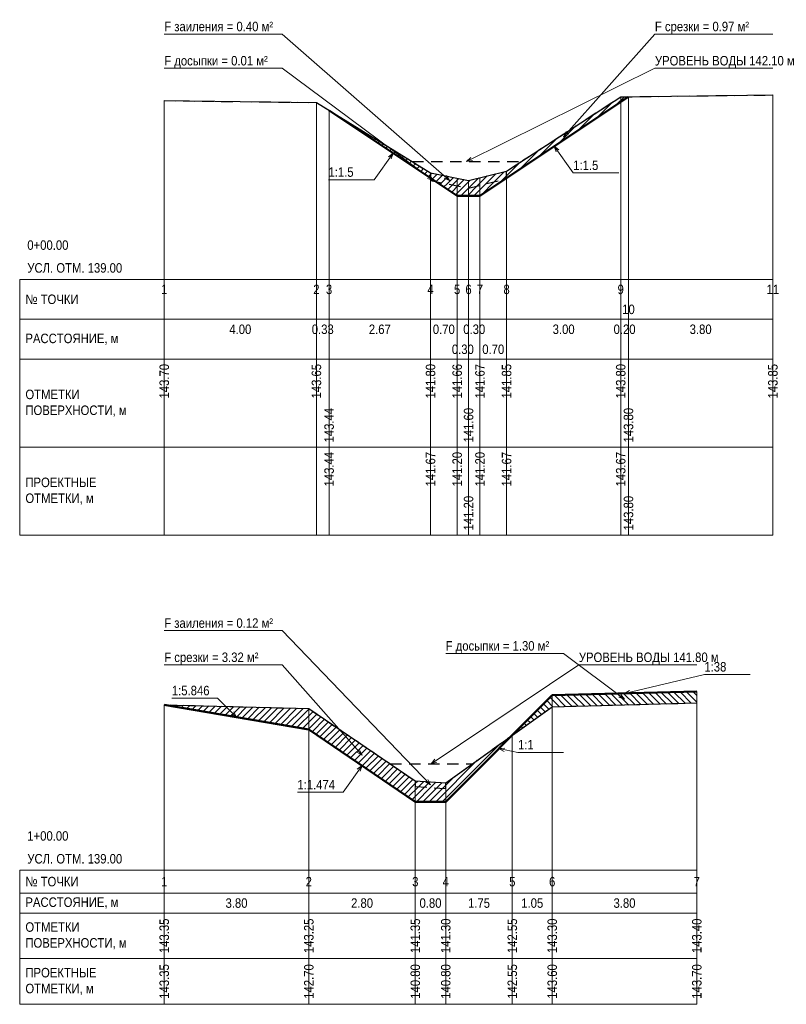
# Model space of a CAD drawing. Header units: metres. Extents: x -3.8 to 16.4, y -19.1 to 6.8.
import ezdxf
from ezdxf.enums import TextEntityAlignment as Align

# ---------------------------------------------------------------- set-up
doc = ezdxf.new("R2010")
doc.units = ezdxf.units.M
doc.linetypes.add('PROF_DASH', pattern=[2, 1.2, -0.8])
for name, color, linetype in [('PROF_CLEANED', 7, 'Continuous'), ('PROF_CUT_HATCH', 7, 'Continuous'), ('PROF_EXISTING', 7, 'Continuous'), ('PROF_FILL_HATCH', 7, 'Continuous'), ('PROF_GRID', 7, 'Continuous'), ('PROF_LEADER', 7, 'Continuous'), ('PROF_LEADER_ARROW', 7, 'Continuous'), ('PROF_ORD', 7, 'Continuous'), ('PROF_PROJECT', 7, 'Continuous'), ('PROF_SILT_HATCH', 7, 'Continuous'), ('PROF_TEXT', 7, 'Continuous'), ('PROF_WATER', 7, 'Continuous')]:
    doc.layers.add(name, color=color, linetype=linetype)
doc.styles.get("Standard").update_dxf_attribs({"font": 'Arial.ttf'})
pattern_1 = [(45, (0, 0), (-0.0848528, 0.0848528), [])]

msp = doc.modelspace()

# ---------------------------------------------------------------- hatches: boundary and pattern name
at = {"layer": 'PROF_CUT_HATCH', "lineweight": 13}
h = msp.add_hatch(dxfattribs=at)
h.set_pattern_fill('_USER', color=1, angle=45, style=0, pattern_type=0)
h.set_pattern_definition(pattern_1)
h.paths.add_polyline_path([(9, 2.667), (12, 4.667), (12.204, 4.803), (12, 4.8), (9, 2.85)])
h = msp.add_hatch(dxfattribs=at)
h.set_pattern_fill('_USER', color=1, angle=45, style=0, pattern_type=0)
h.set_pattern_definition(pattern_1)
h.paths.add_polyline_path([(4.333, 4.444), (7, 2.667), (7, 2.8)])
h = msp.add_hatch(dxfattribs=at)
h.set_pattern_fill('_USER', color=1, angle=45, style=0, pattern_type=0)
h.set_pattern_definition(pattern_1)
h.paths.add_polyline_path([(7.143, 2.571), (7.7, 2.2), (8, 2.2), (8.3, 2.2), (8.96, 2.64), (8.3, 2.475), (8, 2.4), (7.7, 2.46)])
h = msp.add_hatch(dxfattribs=at)
h.set_pattern_fill('_USER', color=1, angle=45, style=0, pattern_type=0)
h.set_pattern_definition(pattern_1)
h.paths.add_polyline_path([(0, -11.187), (3.8, -11.837), (6.6, -13.737), (7.4, -13.737), (9.15, -11.987), (7.4, -13.237), (7.4, -13.387), (6.6, -13.337), (6.6, -13.187), (3.8, -11.287)])
at = {"layer": 'PROF_FILL_HATCH', "lineweight": 13}
h = msp.add_hatch(dxfattribs=at)
h.set_pattern_fill('_USER', color=3, angle=135, style=0, pattern_type=0)
h.set_pattern_definition([(135, (-0, 0), (-0.01904762, -0.01904762), [])])
h.paths.add_polyline_path([(7, 2.6), (7.143, 2.571), (7, 2.667)])
h = msp.add_hatch(dxfattribs=at)
h.set_pattern_fill('_USER', color=3, angle=135, style=0, pattern_type=0)
h.set_pattern_definition([(135, (-0, 0), (-0.01111111, -0.01111111), [])])
h.paths.add_polyline_path([(8.96, 2.64), (9, 2.65), (9, 2.667)])
h = msp.add_hatch(dxfattribs=at)
h.set_pattern_fill('_USER', color=3, angle=135, style=0, pattern_type=0)
h.set_pattern_definition([(135, (-0, 0), (-0.0848528, -0.0848528), [])])
h.paths.add_polyline_path([(9.15, -11.987), (10.2, -11.237), (14, -11.137), (14, -10.837), (10.2, -10.937)])
at = {"layer": 'PROF_SILT_HATCH', "lineweight": 13}
h = msp.add_hatch(dxfattribs=at)
h.set_pattern_fill('_USER', color=30, angle=45, style=0, pattern_type=0)
h.set_pattern_definition(pattern_1)
h.paths.add_polyline_path([(7, 2.6), (8, 2.4), (9, 2.65), (9, 2.85), (8, 2.6), (7, 2.8)])
h = msp.add_hatch(dxfattribs=at)
h.set_pattern_fill('_USER', color=30, angle=45, style=0, pattern_type=0)
h.set_pattern_definition(pattern_1)
h.paths.add_polyline_path([(6.6, -13.337), (7.4, -13.387), (7.4, -13.237), (6.6, -13.187)])

# ---------------------------------------------------------------- linework, layer by layer
at = {"layer": 'PROF_CLEANED', "color": 30, "linetype": 'PROF_DASH', "lineweight": 25, "ltscale": 0.25}
for points in [[(0, 4.7), (4, 4.65), (7, 2.8), (7, 2.6), (8, 2.4), (9, 2.65), (9, 2.85), (12, 4.8), (16, 4.85)], [(0, -11.187), (3.8, -11.287), (6.6, -13.187), (6.6, -13.337), (7.4, -13.387), (7.4, -13.237), (10.2, -11.237), (14, -11.137)]]:
    msp.add_lwpolyline(points, dxfattribs=at)
at = {"layer": 'PROF_EXISTING', "color": 7, "lineweight": 30}
for points in [[(0, 4.7), (4, 4.65), (7, 2.8), (8, 2.6), (9, 2.85), (12, 4.8), (16, 4.85)], [(0, -11.187), (3.8, -11.287), (6.6, -13.187), (7.4, -13.237), (10.2, -11.237), (14, -11.137)]]:
    msp.add_lwpolyline(points, dxfattribs=at)
at = {"layer": 'PROF_GRID', "color": 8, "lineweight": 18}
for points in [[(-3.8, 0), (16, 0)], [(-3.8, 0), (-3.8, -6.725)], [(0, 0), (0, -6.725)], [(16, 0), (16, -6.725)], [(-3.8, -1.05), (16, -1.05)], [(-3.8, -2.1), (16, -2.1)], [(-3.8, -4.412), (16, -4.412)], [(-3.8, -6.725), (16, -6.725)], [(-3.8, -15.537), (14, -15.537)], [(-3.8, -15.537), (-3.8, -19.062)], [(0, -15.537), (0, -19.062)], [(14, -15.537), (14, -19.062)], [(-3.8, -16.137), (14, -16.137)], [(-3.8, -16.662), (14, -16.662)], [(-3.8, -17.862), (14, -17.862)], [(-3.8, -19.062), (14, -19.062)]]:
    msp.add_lwpolyline(points, dxfattribs=at)
at = {"layer": 'PROF_LEADER', "color": 30, "lineweight": 18}
for points in [[(7.5, 2.6), (3.101, 6.45), (0, 6.45)], [(7, -13.287), (3.101, -9.237), (0, -9.237)]]:
    msp.add_lwpolyline(points, dxfattribs=at)
at = {"layer": 'PROF_LEADER', "color": 1, "lineweight": 18}
for points in [[(10.5, 3.746), (12.899, 6.45), (16, 6.45)], [(10.252, 3.501), (10.752, 2.801), (11.952, 2.801)], [(6.017, 3.322), (5.517, 2.622), (4.317, 2.622)], [(5.2, -12.513), (3.101, -10.137), (0, -10.137)], [(12.1, -10.887), (14.2, -10.387), (15.4, -10.387)], [(1.9, -11.512), (1.4, -11.012), (0.2, -11.012)], [(8.8, -12.337), (9.3, -12.437), (10.5, -12.437)], [(5.2, -12.787), (4.7, -13.487), (3.5, -13.487)]]:
    msp.add_lwpolyline(points, dxfattribs=at)
at = {"layer": 'PROF_LEADER', "color": 3, "lineweight": 18}
for points in [[(7.071, 2.602), (3.101, 5.55), (0, 5.55)], [(12.1, -11.037), (10.499, -9.837), (7.399, -9.837)]]:
    msp.add_lwpolyline(points, dxfattribs=at)
at = {"layer": 'PROF_LEADER', "color": 5, "lineweight": 18}
for points in [[(7.949, 3.1), (12.899, 5.55), (16, 5.55)], [(7.018, -12.737), (10.899, -10.137), (14, -10.137)]]:
    msp.add_lwpolyline(points, dxfattribs=at)
at = {"layer": 'PROF_LEADER_ARROW', "color": 1, "lineweight": 18}
for points in [[(10.566, 3.888), (10.5, 3.746), (10.633, 3.828)], [(10.376, 3.405), (10.252, 3.501), (10.302, 3.353)], [(5.966, 3.174), (6.017, 3.322), (5.893, 3.226)], [(12.235, -10.809), (12.1, -10.887), (12.256, -10.897)], [(1.762, -11.438), (1.9, -11.512), (1.826, -11.375)], [(5.067, -12.43), (5.2, -12.513), (5.134, -12.37)], [(8.956, -12.323), (8.8, -12.337), (8.938, -12.411)], [(5.149, -12.936), (5.2, -12.787), (5.076, -12.883)]]:
    msp.add_lwpolyline(points, dxfattribs=at)
at = {"layer": 'PROF_LEADER_ARROW', "color": 5, "lineweight": 18}
for points in [[(8.064, 3.207), (7.949, 3.1), (8.103, 3.126)], [(7.118, -12.617), (7.018, -12.737), (7.168, -12.691)]]:
    msp.add_lwpolyline(points, dxfattribs=at)
at = {"layer": 'PROF_LEADER_ARROW', "color": 3, "lineweight": 18}
for points in [[(6.924, 2.656), (7.071, 2.602), (6.978, 2.728)], [(11.953, -10.984), (12.1, -11.037), (12.007, -10.912)]]:
    msp.add_lwpolyline(points, dxfattribs=at)
at = {"layer": 'PROF_LEADER_ARROW', "color": 30, "lineweight": 18}
for points in [[(7.357, 2.665), (7.5, 2.6), (7.417, 2.733)], [(6.864, -13.211), (7, -13.287), (6.928, -13.148)]]:
    msp.add_lwpolyline(points, dxfattribs=at)
at = {"layer": 'PROF_ORD', "color": 8, "lineweight": 18}
for points in [[(0, -6.725), (0, 4.7)], [(12, -6.725), (12, 4.8)], [(12.204, -6.725), (12.204, 4.803)], [(16, -6.725), (16, 4.85)], [(4, -6.725), (4, 4.65)], [(4.333, -6.725), (4.333, 4.444)], [(9, -6.725), (9, 2.85)], [(7, -6.725), (7, 2.8)], [(7.7, -6.725), (7.7, 2.66)], [(8, -6.725), (8, 2.6)], [(8.3, -6.725), (8.3, 2.675)], [(14, -19.062), (14, -10.837)], [(10.2, -19.062), (10.2, -10.937)], [(0, -19.062), (0, -11.187)], [(3.8, -19.062), (3.8, -11.287)], [(9.15, -19.062), (9.15, -11.987)], [(6.6, -19.062), (6.6, -13.187)], [(7.4, -19.062), (7.4, -13.237)]]:
    msp.add_lwpolyline(points, dxfattribs=at)
at = {"layer": 'PROF_PROJECT', "color": 1, "lineweight": 50}
for points in [[(4.333, 4.444), (7.7, 2.2), (8.3, 2.2), (12.204, 4.803)], [(0, -11.187), (3.8, -11.837), (6.6, -13.737), (7.4, -13.737), (10.2, -10.937), (14, -10.837)]]:
    msp.add_lwpolyline(points, dxfattribs=at)
at = {"layer": 'PROF_WATER', "color": 5, "linetype": 'PROF_DASH', "lineweight": 30, "ltscale": 0.25}
for points in [[(6.514, 3.1), (9.385, 3.1)], [(5.937, -12.737), (8.1, -12.737)]]:
    msp.add_lwpolyline(points, dxfattribs=at)

# ---------------------------------------------------------------- texts
at = {"layer": 'PROF_TEXT', "color": 30, "lineweight": 18, "width": 0.85}
for s, p in [('F заиления = 0.40 м²', (0, 6.65)), ('F заиления = 0.12 м²', (0, -9.037))]:
    msp.add_text(s, height=0.25, dxfattribs=at).set_placement(p, align=Align.MIDDLE_LEFT)
at = {"layer": 'PROF_TEXT', "color": 1, "lineweight": 18, "width": 0.85}
for s, p in [('F срезки = 0.97 м²', (12.899, 6.65)), ('1:1.5', (10.752, 3.001)), ('1:1.5', (4.317, 2.822)), ('F срезки = 3.32 м²', (0, -9.937)), ('1:38', (14.2, -10.187)), ('1:5.846', (0.2, -10.812)), ('1:1', (9.3, -12.237)), ('1:1.474', (3.5, -13.287))]:
    msp.add_text(s, height=0.25, dxfattribs=at).set_placement(p, align=Align.MIDDLE_LEFT)
at = {"layer": 'PROF_TEXT', "color": 3, "lineweight": 18, "width": 0.85}
for s, p in [('F досыпки = 0.01 м²', (0, 5.75)), ('F досыпки = 1.30 м²', (7.399, -9.637))]:
    msp.add_text(s, height=0.25, dxfattribs=at).set_placement(p, align=Align.MIDDLE_LEFT)
at = {"layer": 'PROF_TEXT', "color": 5, "lineweight": 18, "width": 0.85}
for s, p in [('УРОВЕНЬ ВОДЫ 142.10 м', (12.899, 5.75)), ('УРОВЕНЬ ВОДЫ 141.80 м', (10.899, -9.937))]:
    msp.add_text(s, height=0.25, dxfattribs=at).set_placement(p, align=Align.MIDDLE_LEFT)
at = {"layer": 'PROF_TEXT', "color": 7, "lineweight": 18, "width": 0.85}
for s, p in [('1', (0, -0.263)), ('2', (4, -0.263)), ('3', (4.333, -0.263)), ('4', (7, -0.263)), ('5', (7.7, -0.263)), ('6', (8, -0.263)), ('7', (8.3, -0.263)), ('8', (9, -0.263)), ('9', (12, -0.263)), ('11', (16, -0.263)), ('10', (12.204, -0.788)), ('4.00', (2, -1.312)), ('0.33', (4.167, -1.312)), ('2.67', (5.667, -1.312)), ('0.70', (7.35, -1.312)), ('0.30', (8.15, -1.312)), ('3.00', (10.5, -1.312)), ('0.20', (12.102, -1.312)), ('3.80', (14.102, -1.312)), ('0.30', (7.85, -1.838)), ('0.70', (8.65, -1.838)), ('1', (0, -15.837)), ('2', (3.8, -15.837)), ('3', (6.6, -15.837)), ('4', (7.4, -15.837)), ('5', (9.15, -15.837)), ('6', (10.2, -15.837)), ('7', (14, -15.837)), ('3.80', (1.9, -16.4)), ('2.80', (5.2, -16.4)), ('0.80', (7, -16.4)), ('1.75', (8.275, -16.4)), ('1.05', (9.675, -16.4)), ('3.80', (12.1, -16.4))]:
    msp.add_text(s, height=0.25, dxfattribs=at).set_placement(p, align=Align.MIDDLE_CENTER)
for s, p in [('143.70', (0, -2.678)), ('143.65', (4, -2.678)), ('141.80', (7, -2.678)), ('141.66', (7.7, -2.678)), ('141.67', (8.3, -2.678)), ('141.85', (9, -2.678)), ('143.80', (12, -2.678)), ('143.85', (16, -2.678)), ('143.44', (4.333, -3.834)), ('141.60', (8, -3.834)), ('143.80', (12.204, -3.834)), ('143.35', (0, -17.262)), ('143.25', (3.8, -17.262)), ('141.35', (6.6, -17.262)), ('141.30', (7.4, -17.262)), ('142.55', (9.15, -17.262)), ('143.30', (10.2, -17.262)), ('143.40', (14, -17.262))]:
    msp.add_text(s, height=0.25, rotation=90, dxfattribs=at).set_placement(p, align=Align.MIDDLE_CENTER)
at = {"layer": 'PROF_TEXT', "color": 1, "lineweight": 18, "width": 0.85}
for s, p in [('143.44', (4.333, -4.991)), ('141.67', (7, -4.991)), ('141.20', (7.7, -4.991)), ('141.20', (8.3, -4.991)), ('141.67', (9, -4.991)), ('143.67', (12, -4.991)), ('141.20', (8, -6.147)), ('143.80', (12.204, -6.147)), ('143.35', (0, -18.462)), ('142.70', (3.8, -18.462)), ('140.80', (6.6, -18.462)), ('140.80', (7.4, -18.462)), ('142.55', (9.15, -18.462)), ('143.60', (10.2, -18.462)), ('143.70', (14, -18.462))]:
    msp.add_text(s, height=0.25, rotation=90, dxfattribs=at).set_placement(p, align=Align.MIDDLE_CENTER)
at = {"layer": 'PROF_TEXT', "color": 7, "lineweight": 18, "char_height": 0.25, "attachment_point": 4}
for s, insert, width in [('{\\W0.85;\\pxql;0+00.00}', (-3.6, 0.9), 3.6), ('{\\W0.85;\\pxql;УСЛ. ОТМ. 139.00}', (-3.6, 0.3), 3.6), ('{\\W0.85;\\pxql;№ ТОЧКИ}', (-3.65, -0.525), 3.5), ('{\\W0.85;\\pxql;РАССТОЯНИЕ, м}', (-3.65, -1.575), 3.5), ('{\\W0.85;\\pxql;ОТМЕТКИ\\PПОВЕРХНОСТИ, м}', (-3.65, -3.256), 3.5), ('{\\W0.85;\\pxql;ПРОЕКТНЫЕ\\PОТМЕТКИ, м}', (-3.65, -5.569), 3.5), ('{\\W0.85;\\pxql;1+00.00}', (-3.6, -14.637), 3.6), ('{\\W0.85;\\pxql;УСЛ. ОТМ. 139.00}', (-3.6, -15.237), 3.6), ('{\\W0.85;\\pxql;№ ТОЧКИ}', (-3.65, -15.837), 3.5), ('{\\W0.85;\\pxql;РАССТОЯНИЕ, м}', (-3.65, -16.4), 3.5), ('{\\W0.85;\\pxql;ОТМЕТКИ\\PПОВЕРХНОСТИ, м}', (-3.65, -17.262), 3.5), ('{\\W0.85;\\pxql;ПРОЕКТНЫЕ\\PОТМЕТКИ, м}', (-3.65, -18.462), 3.5)]:
    msp.add_mtext(s, dxfattribs=dict(at, insert=insert, width=width))

doc.saveas('drawing.dxf')
